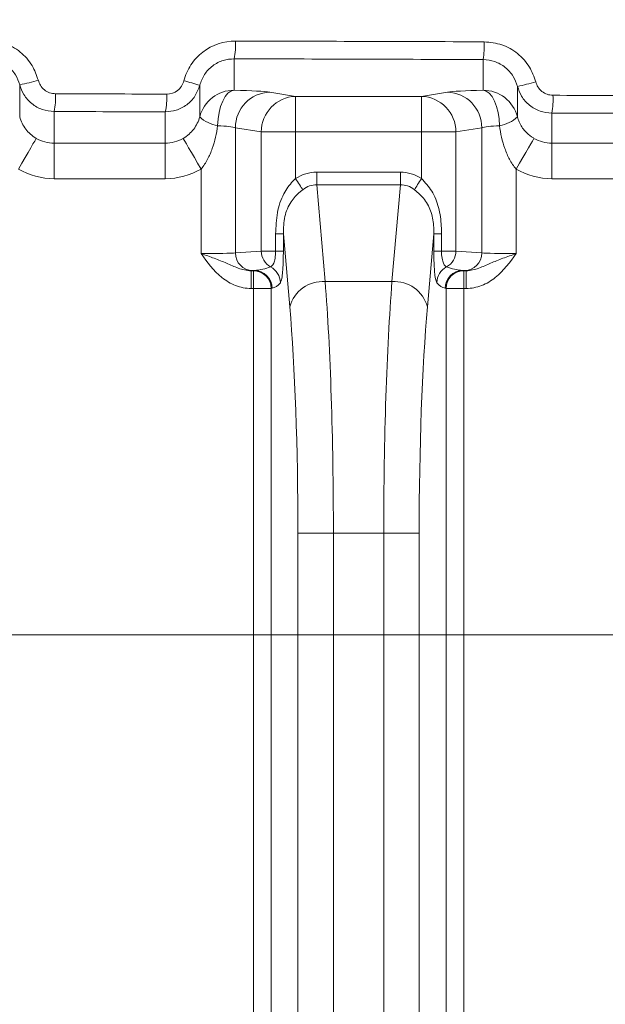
# Model space of a CAD drawing. Header units: millimetres. Extents: x 0 to 594, y 0 to 420.
# Tile 27 of 70: x 318 to 326, y 241 to 254. Entities that reach past the tile are written whole.
import ezdxf

# ---------------------------------------------------------------- set-up
doc = ezdxf.new("R2010")
doc.units = ezdxf.units.MM
doc.styles.add('SLDTEXTSTYLE1', font='TXT', dxfattribs={"width": 0.605})
doc.dimstyles.new('SLDDIMSTYLE2', dxfattribs={"dimtxt": 2.568319, "dimasz": 3.3, "dimexe": 0, "dimexo": 0.0625, "dimgap": 0.64208, "dimtad": 1, "dimdec": 3, "dimlfac": 2, "dimrnd": 1e-09, "dimzin": 12, "dimdsep": 46, "dimtxsty": 'SLDTEXTSTYLE1', "dimsah": 1, "dimcen": 0.09, "dimadec": 0, "dimazin": 3, "dimtfac": 1, "dimtdec": 1, "dimtofl": 0, "dimtmove": 0, "dimatfit": 3, "dimfxl": 1, "dimfrac": 2, "dimtolj": 1, "dimtzin": 12, "dimarcsym": 0})
doc.dimstyles.new('SLDDIMSTYLE4', dxfattribs={"dimtxt": 2.568319, "dimasz": 3.3, "dimexe": 0, "dimexo": 0.0625, "dimgap": 0.64208, "dimtad": 1, "dimdec": 0, "dimlfac": 2, "dimrnd": 1e-09, "dimzin": 12, "dimdsep": 46, "dimtxsty": 'SLDTEXTSTYLE1', "dimsah": 1, "dimcen": 0.09, "dimadec": 0, "dimazin": 3, "dimtfac": 1, "dimtdec": 1, "dimtofl": 0, "dimtmove": 0, "dimatfit": 3, "dimfxl": 1, "dimfrac": 2, "dimtolj": 1, "dimtzin": 12, "dimarcsym": 0})
doc.dimstyles.new('SLDDIMSTYLE5', dxfattribs={"dimtxt": 2.568319, "dimasz": 3.3, "dimexe": 0, "dimexo": 0.0625, "dimgap": 0.64208, "dimtad": 1, "dimdec": 3, "dimlfac": 2, "dimrnd": 1e-09, "dimzin": 12, "dimdsep": 46, "dimtxsty": 'SLDTEXTSTYLE1', "dimsah": 1, "dimcen": 0.09, "dimadec": 0, "dimazin": 3, "dimtfac": 1, "dimtdec": 1, "dimtofl": 0, "dimtmove": 0, "dimatfit": 3, "dimfxl": 1, "dimfrac": 2, "dimtolj": 1, "dimtzin": 12, "dimarcsym": 0})

# ---------------------------------------------------------------- blocks, each defined once
blk = doc.blocks.new('*D13')
at = {"color": 7, "linetype": 'Continuous', "lineweight": 0}
for p, q in [((356.066, 264.449), (238.349, 264.449)), ((239.349, 264.449), (239.349, 139.275)), ((234.816, 206.027), (234.816, 206.615)), ((234.816, 206.615), (238.761, 206.615)), ((238.761, 206.615), (238.761, 206.027)), ((234.816, 197.697), (234.816, 197.109)), ((238.761, 197.109), (238.761, 197.697)), ((234.816, 197.109), (238.761, 197.109)), ((290.17, 139.275), (238.349, 139.275))]:
    blk.add_line(p, q, dxfattribs=at)
for points in [[(239.349, 264.449), (238.849, 261.149), (239.849, 261.149)], [(239.349, 139.275), (239.849, 142.575), (238.849, 142.575)]]:
    blk.add_solid(points, dxfattribs=at)
at = {"color": 7, "linetype": 'Continuous', "lineweight": 0, "char_height": 2.6458, "attachment_point": 1, "rotation": 90, "style": 'SLDTEXTSTYLE1'}
for s, insert in [('9,94', (235.35, 198.432, 0.05)), ('252,5', (230.818, 196.276, 0.05))]:
    blk.add_mtext(s, dxfattribs=dict(at, insert=insert))
blk = doc.blocks.new('*D15')
at = {"color": 7, "linetype": 'Continuous', "lineweight": 0}
for p, q in [((346.45, 291.591), (345.862, 291.591)), ((345.862, 291.591), (345.862, 287.647)), ((354.78, 291.591), (355.368, 291.591)), ((355.368, 291.591), (355.368, 287.647)), ((271.889, 206.062), (271.889, 288.059)), ((429.341, 208.541), (429.341, 288.059)), ((345.862, 287.647), (346.45, 287.647)), ((355.368, 287.647), (354.78, 287.647)), ((271.889, 287.059), (429.341, 287.059))]:
    blk.add_line(p, q, dxfattribs=at)
for points in [[(271.889, 287.059), (275.189, 286.559), (275.189, 287.559)], [(429.341, 287.059), (426.041, 287.559), (426.041, 286.559)]]:
    blk.add_solid(points, dxfattribs=at)
at = {"color": 7, "linetype": 'Continuous', "lineweight": 0, "char_height": 2.6458, "attachment_point": 1, "rotation": 0, "style": 'SLDTEXTSTYLE1'}
for s, insert in [('315', (346.499, 295.59, 0.05)), ('12,4', (347.185, 291.057, 0.05))]:
    blk.add_mtext(s, dxfattribs=dict(at, insert=insert))
blk = doc.blocks.new('*D16')
at = {"color": 7, "linetype": 'Continuous', "lineweight": 0}
for p, q in [((286.937, 245.752), (286.937, 108.735)), ((414.293, 245.752), (414.293, 108.735)), ((347.92, 114.267), (347.332, 114.267)), ((347.332, 114.267), (347.332, 110.323)), ((353.31, 114.267), (353.898, 114.267)), ((353.898, 114.267), (353.898, 110.323)), ((347.332, 110.323), (347.92, 110.323)), ((353.898, 110.323), (353.31, 110.323)), ((286.937, 109.735), (414.293, 109.735))]:
    blk.add_line(p, q, dxfattribs=at)
for points in [[(286.937, 109.735), (290.237, 109.235), (290.237, 110.235)], [(414.293, 109.735), (410.993, 110.235), (410.993, 109.235)]]:
    blk.add_solid(points, dxfattribs=at)
at = {"color": 7, "linetype": 'Continuous', "lineweight": 0, "char_height": 2.6458, "attachment_point": 1, "rotation": 0, "style": 'SLDTEXTSTYLE1'}
for s, insert in [('254', (346.499, 118.266, -137.801)), ('10', (348.655, 113.733, -137.801))]:
    blk.add_mtext(s, dxfattribs=dict(at, insert=insert))
blk = doc.blocks.new('*D17')
at = {"color": 7, "linetype": 'Continuous', "lineweight": 0}
for p, q in [((414.293, 245.752), (258.389, 245.752)), ((259.389, 143.848), (259.389, 245.752)), ((254.856, 196.515), (254.856, 197.103)), ((254.856, 197.103), (258.801, 197.103)), ((258.801, 197.103), (258.801, 196.515)), ((254.856, 193.085), (254.856, 192.497)), ((258.801, 192.497), (258.801, 193.085)), ((254.856, 192.497), (258.801, 192.497)), ((414.293, 143.848), (258.389, 143.848))]:
    blk.add_line(p, q, dxfattribs=at)
for points in [[(259.389, 245.752), (258.889, 242.452), (259.889, 242.452)], [(259.389, 143.848), (259.889, 147.148), (258.889, 147.148)]]:
    blk.add_solid(points, dxfattribs=at)
at = {"color": 7, "linetype": 'Continuous', "lineweight": 0, "attachment_point": 1, "rotation": 90, "style": 'SLDTEXTSTYLE1'}
for s, insert, char_height in [('203', (250.858, 190.684, -137.801), 2.6458), ('8', (255.39, 193.82, -137.801), 2.646)]:
    blk.add_mtext(s, dxfattribs=dict(at, insert=insert, char_height=char_height))

msp = doc.modelspace()

# ---------------------------------------------------------------- linework, layer by layer
at = {"color": 8, "linetype": 'Continuous', "lineweight": 0}
for p, q in [((320.77571, 253.87499), (320.77571, 253.43154)), ((324.28621, 253.43155), (324.28621, 253.86424)), ((317.75069, 253.05613), (317.75069, 253.50798)), ((320.29023, 253.5009), (320.29022, 253.05613)), ((324.77169, 253.05614), (324.77169, 253.4857)), ((321.27802, 253.40411), (321.64321, 253.34461)), ((321.64321, 253.34461), (323.41871, 253.3446)), ((323.41871, 253.3446), (323.78389, 253.40411)), ((318.23617, 253.13136), (318.23617, 252.68432)), ((319.80474, 252.68432), (319.80474, 253.12595)), ((325.25717, 253.10926), (325.25717, 252.68432)), ((321.1588, 252.84358), (320.79361, 252.90309)), ((320.79361, 252.90309), (320.79361, 251.13724)), ((324.26831, 252.90309), (323.90312, 252.84358)), ((324.26831, 252.90309), (324.2683, 251.13724)), ((321.1588, 251.16102), (321.1588, 252.84358)), ((323.41871, 252.84359), (321.64321, 252.84358)), ((321.64321, 252.84358), (321.64321, 252.18697)), ((323.41871, 252.18697), (323.41871, 252.84359)), ((323.90312, 252.84358), (323.90312, 251.16102)), ((318.23617, 252.68432), (319.80474, 252.68432)), ((325.25717, 252.68432), (326.82574, 252.68432)), ((320.3092, 252.31951), (320.3092, 251.1275)), ((324.75272, 252.31952), (324.75272, 251.12751)), ((319.80474, 252.18329), (318.23617, 252.18329)), ((321.9403, 252.27547), (323.12161, 252.27547)), ((326.82574, 252.1833), (325.25717, 252.1833)), ((321.9403, 252.09816), (322.05985, 250.73177)), ((323.12162, 252.09816), (321.9403, 252.09816)), ((323.00207, 250.73177), (323.12162, 252.09816)), ((321.36129, 251.16351), (321.36129, 251.40731)), ((321.47013, 251.4073), (321.47013, 251.16351)), ((321.56026, 250.37715), (321.47013, 251.4073)), ((323.59179, 251.4073), (323.50166, 250.37715)), ((323.59179, 251.16351), (323.59179, 251.4073)), ((323.70063, 251.4073), (323.70063, 251.16351)), ((320.79361, 251.13724), (321.1588, 251.16102)), ((323.90312, 251.16102), (324.2683, 251.13724)), ((321.01527, 250.88539), (321.04744, 250.88539)), ((321.04744, 250.88539), (321.06149, 250.8882)), ((324.0261, 250.88653), (324.00043, 250.8882)), ((324.00043, 250.8882), (324.01448, 250.88539)), ((324.01448, 250.88539), (324.04665, 250.88539)), ((322.05985, 250.73177), (323.00207, 250.73177)), ((321.04744, 250.63468), (321.01527, 250.63468)), ((321.04745, 224.72183), (321.04744, 250.63468)), ((321.31129, 250.63749), (321.29723, 250.63468)), ((321.29723, 250.63468), (321.29725, 224.72183)), ((323.76469, 250.63468), (323.75063, 250.63748)), ((323.7647, 224.72183), (323.76469, 250.63468)), ((324.04665, 250.63468), (324.01448, 250.63468)), ((324.01448, 250.63468), (324.01449, 224.72184)), ((321.67593, 225.56309), (321.67592, 247.18563)), ((322.17551, 247.18563), (322.17552, 225.56309)), ((322.88642, 247.18562), (322.17551, 247.18563)), ((322.88643, 225.56309), (322.88642, 247.18562)), ((323.38601, 247.18563), (323.38602, 225.56309))]:
    msp.add_line(p, q, dxfattribs=at)
at = {"color": 7, "linetype": 'Continuous', "lineweight": 15}
msp.add_line((321.06149, 250.8882), (321.03582, 250.88652), dxfattribs=at)
at = {"color": 8, "linetype": 'Continuous', "lineweight": 0, "flags": 128}
for points in [[(320.77571, 253.43154), (320.73127, 253.41869), (320.68846, 253.388), (320.64885, 253.34057), (320.61387, 253.27815), (320.58481, 253.20301), (320.56272, 253.11791), (320.54843, 253.02596), (320.54245, 252.93052)], [(324.28621, 253.43155), (324.33064, 253.4187), (324.37345, 253.388), (324.41307, 253.34057), (324.44805, 253.27815), (324.47711, 253.20301), (324.49919, 253.11792), (324.51348, 253.02597), (324.51946, 252.93052)], [(321.64321, 253.34461), (321.64321, 253.33136), (321.64321, 253.30038), (321.64321, 253.25281), (321.64321, 253.19038), (321.64321, 253.11534), (321.64321, 253.03043), (321.64321, 252.93874), (321.64321, 252.84358)], [(323.41871, 253.3446), (323.41871, 253.33135), (323.41871, 253.30038), (323.41871, 253.25281), (323.41871, 253.19038), (323.41871, 253.11534), (323.41871, 253.03043), (323.41871, 252.93874), (323.41871, 252.84359)], [(317.98395, 252.75255), (317.97752, 252.74152), (317.96209, 252.71503), (317.93822, 252.67406), (317.9068, 252.62011), (317.86897, 252.55515), (317.82611, 252.48157), (317.77979, 252.40205), (317.73172, 252.31951)], [(320.05697, 252.75256), (320.0634, 252.74152), (320.07883, 252.71503), (320.10269, 252.67406), (320.13412, 252.62011), (320.17195, 252.55515), (320.21481, 252.48157), (320.26112, 252.40205), (320.3092, 252.31951)], [(321.64321, 252.84358), (321.56152, 252.84358), (321.48201, 252.84358), (321.4068, 252.84358), (321.33792, 252.84358), (321.27718, 252.84358), (321.22623, 252.84358), (321.18641, 252.84358), (321.1588, 252.84358)], [(323.90312, 252.84358), (323.8755, 252.84358), (323.83569, 252.84358), (323.78473, 252.84358), (323.724, 252.84358), (323.65511, 252.84358), (323.57991, 252.84358), (323.5004, 252.84358), (323.41871, 252.84359)], [(325.00494, 252.75256), (324.99851, 252.74152), (324.98309, 252.71503), (324.95922, 252.67406), (324.9278, 252.62011), (324.88997, 252.55516), (324.84711, 252.48157), (324.80079, 252.40206), (324.75272, 252.31952)], [(318.23617, 252.68432), (318.23617, 252.67106), (318.23617, 252.64009), (318.23617, 252.59252), (318.23617, 252.53009), (318.23617, 252.45505), (318.23617, 252.37014), (318.23618, 252.27845), (318.23617, 252.18329)], [(319.80474, 252.68432), (319.80474, 252.67106), (319.80474, 252.64009), (319.80474, 252.59252), (319.80474, 252.53009), (319.80474, 252.45505), (319.80474, 252.37014), (319.80474, 252.27845), (319.80474, 252.18329)], [(325.25717, 252.68432), (325.25717, 252.67107), (325.25718, 252.6401), (325.25718, 252.59253), (325.25718, 252.53009), (325.25717, 252.45506), (325.25717, 252.37015), (325.25717, 252.27845), (325.25717, 252.1833)], [(321.64321, 252.18697), (321.65729, 252.16469), (321.67121, 252.14266), (321.68482, 252.12112), (321.69797, 252.10031), (321.71051, 252.08045), (321.72231, 252.06178), (321.73322, 252.04449), (321.74315, 252.02878)], [(321.9403, 252.27547), (321.9403, 252.25089), (321.9403, 252.22655), (321.9403, 252.20268), (321.9403, 252.17951), (321.9403, 252.15727), (321.9403, 252.13616), (321.9403, 252.1164), (321.9403, 252.09816)], [(323.12161, 252.27547), (323.12161, 252.25089), (323.12162, 252.22655), (323.12162, 252.20268), (323.12161, 252.17951), (323.12161, 252.15727), (323.12162, 252.13616), (323.12161, 252.1164), (323.12162, 252.09816)], [(323.41871, 252.18697), (323.40463, 252.16469), (323.39071, 252.14266), (323.3771, 252.12112), (323.36395, 252.10031), (323.35141, 252.08045), (323.33961, 252.06178), (323.32869, 252.04449), (323.31877, 252.02879)], [(321.36129, 251.40731), (321.38336, 251.4073), (321.40343, 251.4073), (321.42125, 251.4073), (321.43661, 251.4073), (321.44932, 251.4073), (321.45922, 251.4073), (321.46618, 251.4073), (321.47013, 251.4073)], [(323.70063, 251.4073), (323.67856, 251.40731), (323.65849, 251.4073), (323.64066, 251.40731), (323.62531, 251.40731), (323.6126, 251.40731), (323.6027, 251.40731), (323.59574, 251.40731), (323.59179, 251.4073)], [(321.36129, 251.16351), (321.38336, 251.16351), (321.40343, 251.16351), (321.42125, 251.16351), (321.43661, 251.16351), (321.44932, 251.16351), (321.45922, 251.16351), (321.46618, 251.16351), (321.47013, 251.16351)], [(323.70063, 251.16351), (323.67856, 251.16351), (323.65849, 251.16351), (323.64066, 251.16351), (323.62531, 251.16351), (323.6126, 251.16351), (323.6027, 251.16351), (323.59574, 251.16351), (323.59179, 251.16351)], [(321.01527, 250.63468), (321.01527, 250.68306), (321.01528, 250.72962), (321.01527, 250.77262), (321.01527, 250.81043), (321.01527, 250.84164), (321.01527, 250.86507), (321.01527, 250.87983), (321.01527, 250.88539)], [(321.04744, 250.63468), (321.04744, 250.68306), (321.04744, 250.72962), (321.04744, 250.77262), (321.04744, 250.81043), (321.04744, 250.84164), (321.04744, 250.86507), (321.04744, 250.87984), (321.04744, 250.88539)], [(324.01448, 250.88539), (324.01448, 250.87984), (324.01448, 250.86507), (324.01448, 250.84164), (324.01448, 250.81043), (324.01448, 250.77262), (324.01448, 250.72963), (324.01448, 250.68306), (324.01448, 250.63468)], [(324.04665, 250.88539), (324.04665, 250.87984), (324.04665, 250.86507), (324.04665, 250.84164), (324.04665, 250.81043), (324.04665, 250.77262), (324.04665, 250.72963), (324.04664, 250.68306), (324.04665, 250.63468)], [(321.29723, 250.63468), (321.28892, 250.63468), (321.27233, 250.63468), (321.24802, 250.63468), (321.21684, 250.63468), (321.17985, 250.63468), (321.13832, 250.63468), (321.09367, 250.63468), (321.04744, 250.63468)], [(324.01448, 250.63468), (323.96824, 250.63468), (323.9236, 250.63468), (323.88207, 250.63468), (323.84508, 250.63468), (323.81389, 250.63468), (323.78959, 250.63468), (323.773, 250.63468), (323.76469, 250.63468)], [(321.67592, 247.18563), (321.69254, 247.18563), (321.72573, 247.18562), (321.77434, 247.18562), (321.8367, 247.18563), (321.91068, 247.18563), (321.99374, 247.18563), (322.08304, 247.18563), (322.17551, 247.18563)], [(323.38601, 247.18563), (323.36938, 247.18563), (323.3362, 247.18563), (323.28759, 247.18563), (323.22523, 247.18563), (323.15124, 247.18563), (323.06818, 247.18563), (322.97888, 247.18563), (322.88642, 247.18562)]]:
    msp.add_lwpolyline(points, dxfattribs=at)
at = {"color": 8, "linetype": 'Continuous', "lineweight": 0}
for centre, radius, start, end in [((319.84919, 254.06986), 0.94679, 348.121996, 3.368777), ((323.23511, 254.05904), 1.069, 349.500513, 2.987366), ((317.07411, 256.92494), 3.4833, 281.200176, 285.650776), ((319.35758, 250.60956), 3.03804, 72.122094, 76.504209), ((320.77555, 252.93012), 0.50142, 89.982646, 165.445001), ((324.28636, 252.93013), 0.50142, 14.554839, 90.017757), ((323.87425, 257.74696), 4.35474, 281.892919, 285.396507), ((317.38321, 253.32629), 0.87495, 347.127072, 3.641947), ((318.90797, 253.32085), 0.91771, 347.738439, 3.474491), ((321.29315, 252.9048), 0.49954, 91.735183, 180.19609), ((321.65835, 252.84528), 0.49955, 91.73602, 180.19523), ((323.40358, 252.84529), 0.49954, 359.803867, 88.264766), ((323.76876, 252.90479), 0.49955, 359.805164, 88.263905), ((324.16528, 253.30405), 1.10914, 349.884976, 2.879492), ((320.62228, 253.40685), 0.48297, 226.565281, 260.486455), ((324.43961, 253.40691), 0.48303, 279.515659, 313.432434), ((321.04148, 251.13434), 0.24788, 179.330793, 268.692287), ((321.41201, 251.16058), 0.25321, 179.899753, 240.999483), ((323.64992, 251.16058), 0.2532, 298.998121, 0.101078), ((324.02045, 251.13434), 0.24788, 271.307306, 0.669935), ((321.17526, 250.71431), 0.25205, 0.658086, 63.111567), ((323.88668, 250.7143), 0.25207, 116.891273, 179.339258), ((321.04654, 250.6347), 0.2507, 359.996193, 89.794297), ((321.06058, 250.63749), 0.2507, 359.997907, 89.792583), ((324.00134, 250.63749), 0.25071, 90.208063, 180.00207), ((324.01539, 250.63469), 0.2507, 90.207593, 180.003402), ((322.02635, 250.24973), 0.48319, 86.02485, 164.710459), ((323.03557, 250.24973), 0.4832, 15.290653, 93.974697)]:
    msp.add_arc(centre, radius, start, end, dxfattribs=at)
for centre, major_axis, ratio, start_param, end_param in [((350.61495, 271.60475), (401.2, 0.00023), 0.04368823, 4.63799182, 4.64675786), ((350.61495, 271.35424), (401.45075, 0.00023), 0.04366094, 4.63799182, 4.64675786), ((320.3092, 253.39278), (1.003, 0), 0.04366094, 0.26179939, 1.0870338), ((324.75272, 253.39278), (1.003, 0), 0.04366094, 2.05455885, 2.87979327), ((350.61495, 270.8525), (401.2, 0.00023), 0.04368823, 4.63164684, 4.63556625), ((350.61495, 270.8525), (401.2, 0.00023), 0.04368823, 4.64918153, 4.65309613), ((350.61495, 270.60199), (401.45075, 0.00023), 0.04366094, 4.63164684, 4.63556625), ((350.61495, 270.60199), (401.45075, 0.00023), 0.04366094, 4.64918153, 4.65309613), ((320.3092, 252.89175), (0.5015, 0), 0.08732189, 0.26179939, 1.0870338), ((324.75272, 252.89176), (0.5015, 0), 0.08732189, 2.05455885, 2.87979327), ((318.23617, 253.18725), (0, 0.50293), 0.99715099, 2.61458646, 3.14159265), ((319.80474, 253.18725), (0, 0.50293), 0.99715099, 3.14159265, 3.66859885), ((325.25717, 253.18725), (0, 0.50293), 0.99715099, 2.61458646, 3.14159265), ((318.23617, 253.18725), (0, -1.00396), 0.99904822, 5.75617911, 6.28318531), ((319.80474, 253.18725), (0, 1.00396), 0.99904822, 3.14159265, 3.66859885), ((325.25717, 253.18725), (0, -1.00396), 0.99904822, 5.75617911, 6.28318531), ((321.98684, 251.21163), (0.0929, -1.06182), 0.70575756, 3.07992516, 3.49070104), ((323.07508, 251.21163), (0.0929, 1.06182), 0.70575756, 5.93407692, 6.3448528), ((321.98684, 251.21163), (-0.07747, 0.88552), 0.56417586, 6.22151781, 6.63229369), ((323.07508, 251.21163), (0.07747, 0.88552), 0.56417586, 5.93407692, 6.3448528), ((320.3092, 251.14063), (0.5015, 0), 0.0261826, 4.71238898, 6.02138592), ((321.64321, 251.15989), (0.5015, 0), 0.00872753, 2.16778032, 2.87979327), ((323.41871, 251.15989), (0.5015, 0), 0.00872753, 0.26179939, 0.97381233), ((324.75272, 251.14064), (0.5015, 0), 0.0261826, 3.40339204, 4.71238898), ((321.06035, 251.13883), (0.49284, 0.06492), 0.50119437, 4.64876371, 5.12832875), ((324.00156, 251.13883), (0.49284, -0.06492), 0.50119437, 4.29644921, 4.77601425), ((320.3092, 250.88992), (0.75225, 0), 0.01745506, 5.93098033, 6.02138592), ((324.75272, 250.88992), (0.75225, 0), 0.01745506, 3.40339204, 3.49379763), ((321.31015, 251.13883), (0.03178, 0.50361), 0.49580559, 3.27270243, 3.75226747), ((321.78063, 247.18563), (0, 5.015), 0.0787398, 4.71238898, 5.49778714), ((323.2813, 247.18563), (0, 5.015), 0.0787398, 0.78539816, 1.57079633), ((323.75177, 251.13883), (-0.03178, 0.50361), 0.49580559, 2.53091784, 3.01048288), ((321.28104, 247.18563), (0, 4.5135), 0.08748866, 4.71238898, 5.49778714), ((323.78089, 247.18563), (0, 4.5135), 0.08748866, 0.78539816, 1.57079633)]:
    msp.add_ellipse(centre, major_axis=major_axis, ratio=ratio, start_param=start_param, end_param=end_param, dxfattribs=at)
for points, knots in [([(317.28604, 254.1376), (317.371, 254.12891), (317.54093, 254.11153), (317.76534, 253.97969), (317.93452, 253.79475), (317.98844, 253.64244), (318.01381, 253.57079)], [0, 0, 0, 0, 0.25705376, 0.514128, 0.77144815, 1, 1, 1, 1]), ([(320.06658, 253.56371), (320.08747, 253.64442), (320.12083, 253.71951), (320.21247, 253.85846), (320.26847, 253.91875), (320.46571, 254.071), (320.62804, 254.12604), (320.79435, 254.1255)], [0, 0, 0, 0, 0.25, 0.25, 0.5, 0.5, 1, 1, 1, 1]), ([(324.30265, 254.11475), (324.38749, 254.10615), (324.55718, 254.08896), (324.78136, 253.95764), (324.95085, 253.77294), (325.0049, 253.62049), (325.03042, 253.54851)], [0, 0, 0, 0, 0.25659942, 0.51321895, 0.77013427, 1, 1, 1, 1]), ([(317.75069, 253.50798), (317.73376, 253.55584), (317.69773, 253.65766), (317.58487, 253.78118), (317.43528, 253.86937), (317.32189, 253.88118), (317.26521, 253.88709)], [0, 0, 0, 0, 0.2281814, 0.48550004, 0.7428011, 1, 1, 1, 1]), ([(320.77571, 253.87499), (320.72401, 253.87058), (320.61632, 253.86142), (320.46919, 253.78242), (320.34848, 253.66013), (320.30964, 253.55398), (320.29023, 253.5009)], [0, 0, 0, 0, 0.2355713, 0.49066417, 0.74535507, 1, 1, 1, 1]), ([(324.77169, 253.4857), (324.75466, 253.53377), (324.71856, 253.63562), (324.60551, 253.75897), (324.45604, 253.84677), (324.34281, 253.85842), (324.28621, 253.86424)], [0, 0, 0, 0, 0.22965475, 0.48660112, 0.74336365, 1, 1, 1, 1]), ([(318.01381, 253.57079), (318.02227, 253.54689), (318.04025, 253.49611), (318.09666, 253.43447), (318.17145, 253.39054), (318.22808, 253.38476), (318.2564, 253.38186)], [0, 0, 0, 0, 0.22873162, 0.4860216, 0.74301621, 1, 1, 1, 1]), ([(318.23617, 253.13136), (318.17952, 253.13703), (318.06622, 253.14838), (317.91648, 253.2359), (317.80358, 253.35891), (317.76762, 253.46027), (317.75069, 253.50798)], [0, 0, 0, 0, 0.25700527, 0.51391486, 0.77115888, 1, 1, 1, 1]), ([(320.29023, 253.5009), (320.27081, 253.44787), (320.23198, 253.34181), (320.1114, 253.21946), (319.96435, 253.14006), (319.85648, 253.13052), (319.80474, 253.12595)], [0, 0, 0, 0, 0.25504299, 0.51005611, 0.76499424, 1, 1, 1, 1]), ([(319.82399, 253.37646), (319.87941, 253.37627), (319.93352, 253.39461), (320.02119, 253.46228), (320.05265, 253.5099), (320.06658, 253.56371)], [0, 0, 0, 0, 0.5, 0.5, 1, 1, 1, 1]), ([(325.25717, 253.10926), (325.2006, 253.1149), (325.08746, 253.12617), (324.93789, 253.21339), (324.82478, 253.33627), (324.78873, 253.43775), (324.77169, 253.4857)], [0, 0, 0, 0, 0.25662562, 0.51314151, 0.76995995, 1, 1, 1, 1]), ([(325.03042, 253.54851), (325.03894, 253.52449), (325.05696, 253.47367), (325.11347, 253.41211), (325.18819, 253.36836), (325.24474, 253.36263), (325.27301, 253.35977)], [0, 0, 0, 0, 0.23002236, 0.48690976, 0.74346252, 1, 1, 1, 1]), ([(317.75069, 253.05613), (317.76757, 252.99156), (317.79631, 252.93406), (317.87418, 252.83225), (317.92471, 252.78713), (317.98395, 252.75256)], [0, 0, 0, 0, 0.5, 0.5, 1, 1, 1, 1]), ([(320.05697, 252.75256), (320.08674, 252.76993), (320.1147, 252.79024), (320.16421, 252.83402), (320.18613, 252.85761), (320.2447, 252.93418), (320.27326, 252.99123), (320.29023, 253.05613)], [0, 0, 0, 0, 0.25, 0.25, 0.5, 0.5, 1, 1, 1, 1]), ([(324.77169, 253.05614), (324.77945, 253.03148), (324.80315, 252.95611), (324.86764, 252.85966), (324.94784, 252.78762), (324.99391, 252.75933), (325.00494, 252.75256)], [0, 0, 0, 0, 0.19685552, 0.60168362, 0.90462918, 1, 1, 1, 1]), ([(320.54245, 252.93052), (320.52814, 252.82055), (320.50445, 252.71282), (320.44923, 252.55673), (320.42769, 252.50619), (320.37597, 252.40898), (320.34559, 252.3619), (320.3092, 252.31951)], [0, 0, 0, 0, 0.5, 0.5, 0.75, 0.75, 1, 1, 1, 1]), ([(324.75272, 252.31952), (324.71625, 252.362), (324.68639, 252.40825), (324.63458, 252.50542), (324.61276, 252.55656), (324.55767, 252.71218), (324.53378, 252.82052), (324.51946, 252.93052)], [0, 0, 0, 0, 0.25, 0.25, 0.5, 0.5, 1, 1, 1, 1]), ([(321.36129, 251.40731), (321.36514, 251.5076), (321.37263, 251.70248), (321.45688, 251.95768), (321.56496, 252.11016), (321.63045, 252.17444), (321.64321, 252.18697)], [0, 0, 0, 0, 0.34950488, 0.679144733, 0.93745757, 1, 1, 1, 1]), ([(323.41871, 252.18697), (323.47051, 252.13003), (323.5801, 252.00955), (323.66912, 251.77555), (323.69813, 251.56769), (323.70006, 251.44372), (323.70063, 251.4073)], [0, 0, 0, 0, 0.267776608, 0.566506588, 0.872672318, 1, 1, 1, 1]), ([(321.74315, 252.02878), (321.7306, 252.01876), (321.66919, 251.96972), (321.56222, 251.85558), (321.47607, 251.64614), (321.47216, 251.48919), (321.47013, 251.4073)], [0, 0, 0, 0, 0.06824905, 0.3338257, 0.65243845, 1, 1, 1, 1]), ([(323.59179, 251.4073), (323.59175, 251.43735), (323.59161, 251.53694), (323.5664, 251.70755), (323.47247, 251.89593), (323.36943, 251.985), (323.31877, 252.02879)], [0, 0, 0, 0, 0.12928405, 0.4285461, 0.71904722, 1, 1, 1, 1]), ([(321.01527, 250.88539), (320.95128, 250.88507), (320.8911, 250.90155), (320.77774, 250.94285), (320.72374, 250.96746), (320.61254, 251.01483), (320.55539, 251.03792), (320.43483, 251.08318), (320.3713, 251.10555), (320.3092, 251.1275)], [0, 0, 0, 0, 0.25, 0.25, 0.5, 0.5, 0.75, 0.75, 1, 1, 1, 1]), ([(321.01527, 250.63468), (320.93955, 250.63468), (320.86589, 250.64957), (320.72541, 250.70412), (320.66065, 250.7432), (320.48471, 250.88356), (320.39531, 251.00575), (320.3092, 251.1275)], [0, 0, 0, 0, 0.25, 0.25, 0.5, 0.5, 1, 1, 1, 1]), ([(321.28925, 250.93912), (321.29981, 250.94471), (321.31781, 250.95684), (321.34123, 251.00847), (321.34833, 251.03186), (321.35832, 251.09108), (321.36119, 251.12682), (321.36129, 251.16351)], [0, 0, 0, 0, 0.5, 0.5, 0.75, 0.75, 1, 1, 1, 1]), ([(321.47013, 251.16351), (321.46976, 251.12045), (321.46894, 251.02452), (321.46197, 250.89346), (321.4504, 250.78646), (321.43814, 250.73457), (321.42998, 250.72151), (321.4273, 250.71721)], [0, 0, 0, 0, 0.17691471, 0.39416827, 0.61036692, 0.87156675, 1, 1, 1, 1]), ([(323.63462, 250.71721), (323.63091, 250.72362), (323.62173, 250.73946), (323.60926, 250.80245), (323.5992, 250.90737), (323.593, 251.02795), (323.59219, 251.1183), (323.59179, 251.16351)], [0, 0, 0, 0, 0.17762231, 0.43887641, 0.62915886, 0.81445719, 1, 1, 1, 1]), ([(323.70063, 251.16351), (323.70073, 251.12677), (323.70359, 251.09124), (323.71352, 251.03219), (323.72059, 251.00868), (323.74426, 250.95649), (323.7621, 250.94472), (323.77267, 250.93912)], [0, 0, 0, 0, 0.25, 0.25, 0.5, 0.5, 1, 1, 1, 1]), ([(324.04665, 250.88539), (324.11064, 250.88507), (324.17082, 250.90155), (324.28418, 250.94285), (324.33818, 250.96747), (324.44938, 251.01484), (324.50653, 251.03792), (324.62709, 251.08319), (324.69062, 251.10555), (324.75272, 251.1275)], [0, 0, 0, 0, 0.25, 0.25, 0.5, 0.5, 0.75, 0.75, 1, 1, 1, 1]), ([(324.04665, 250.63468), (324.12237, 250.63468), (324.19603, 250.64957), (324.33651, 250.70412), (324.40127, 250.7432), (324.57721, 250.88356), (324.66661, 251.00575), (324.75272, 251.1275)], [0, 0, 0, 0, 0.25, 0.25, 0.5, 0.5, 1, 1, 1, 1])]:
    msp.add_open_spline(points, degree=3, knots=knots, dxfattribs=at)

# ---------------------------------------------------------------- dimensions: what is measured, and where the dimension line sits
at = {"color": 7, "linetype": 'Continuous', "lineweight": 0}
for base, p1, p2, angle, dimstyle, picture, middle in [((429.34138, 287.05889), (271.88855, 206.06237), (429.34142, 208.54146), 0.000033, 'SLDDIMSTYLE4', '*D15', (350.61494, 287.05884)), ((239.34858, 139.27505), (356.06649, 264.44931), (290.17048, 139.27508), 270.000033, 'SLDDIMSTYLE2', '*D13', (239.34854, 201.86215)), ((259.38853, 245.75237), (414.29298, 143.84766), (414.29292, 245.75246), 270.000033, 'SLDDIMSTYLE5', '*D17', (259.38856, 194.79997)), ((414.293, 109.73482), (286.937, 245.75239), (414.29292, 245.75246), 0.000033, 'SLDDIMSTYLE4', '*D16', (350.61504, 109.73478))]:
    dim = msp.add_linear_dim(base=base, p1=p1, p2=p2, angle=angle, dimstyle=dimstyle, dxfattribs=at)
    dim.commit()
    dim.dimension.update_dxf_attribs({"geometry": picture, "text_midpoint": middle, "dimtype": 160})

doc.saveas('drawing.dxf')
